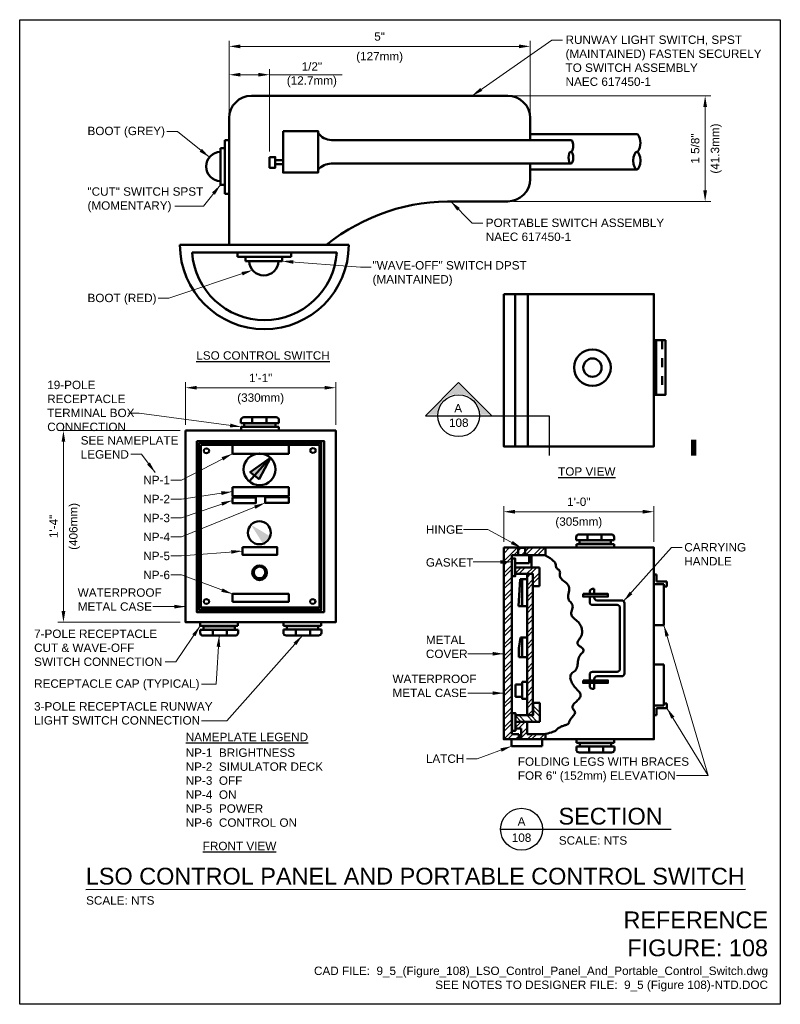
# Model space of a CAD drawing. Header units: inches. Extents: x 0 to 8.5, y 0 to 11.
import ezdxf
from ezdxf.enums import TextEntityAlignment as Align

# ---------------------------------------------------------------- set-up
doc = ezdxf.new("R2010")
doc.units = ezdxf.units.IN
doc.header["$LTSCALE"] = 0.5
doc.header["$MEASUREMENT"] = 0
doc.header["$PDSIZE"] = 2
doc.linetypes.add('HIDDEN2', pattern=[0.1875, 0.125, -0.0625])
doc.layers.get('0').update_dxf_attribs({"linetype": 'CONTINUOUS', "lineweight": 35})
doc.layers.get('DEFPOINTS').update_dxf_attribs({"linetype": 'CONTINUOUS', "lineweight": 35})
for name, color, linetype, lineweight in [('E-ANNO-PATT', 252, 'CONTINUOUS', 18), ('E-POWR-SWCH', 163, 'CONTINUOUS', 50), ('G-ANNO-PATT', 8, 'CONTINUOUS', 18), ('G-ANNO-RDME', 5, 'CONTINUOUS', 18), ('S-FSTN-MISC', 13, 'CONTINUOUS', 25)]:
    doc.layers.add(name, color=color, linetype=linetype, lineweight=lineweight)
for name, color, linetype in [('G-ANNO-DIMS', 7, 'CONTINUOUS'), ('G-ANNO-SYMB', 6, 'CONTINUOUS'), ('G-ANNO-SYMB @ 1', 6, 'CONTINUOUS'), ('G-ANNO-TEXT', 7, 'CONTINUOUS'), ('G-ANNO-TTLB', 7, 'CONTINUOUS')]:
    doc.layers.add(name, color=color, linetype=linetype)
doc.styles.add('00-E-TITLE-1_1', font='arial.ttf', dxfattribs={"height": 0.1875})
doc.styles.add('01-E-BLDG-1_1', font='arial.ttf', dxfattribs={"height": 0.09375})
doc.styles.add('ARIAL', font='arial.ttf')
doc.dimstyles.new('01-E-BLDG-1_1', dxfattribs={"dimtxt": 0.09375, "dimasz": 0.125, "dimexe": 0.0625, "dimexo": 0.0625, "dimgap": 0.0625, "dimtad": 1, "dimdec": 4, "dimzin": 3, "dimdsep": 46, "dimlunit": 4, "dimtxsty": '01-E-BLDG-1_1', "dimcen": 0.0625, "dimclrd": 1, "dimclre": 1, "dimclrt": 256, "dimazin": 0, "dimtfac": 1, "dimtdec": 4, "dimtmove": 1, "dimatfit": 3, "dimfxl": 1, "dimfrac": 2, "dimtolj": 1, "dimtzin": 3, "dimlwd": 0, "dimlwe": 0, "dimarcsym": 0})
pattern_1 = [(45, (-19.01198, -9.79294), (-0.06629126, 0.06629126), []), (45, (-18.96778, -9.79294), (-0.06629126, 0.06629126), [])]

# ---------------------------------------------------------------- blocks, each defined once
blk = doc.blocks.new('*D7')
at = {"layer": 'DEFPOINTS', "color": 0, "transparency": 16777216}
for p in [(5.705, 10.702), (2.34, 9.9), (5.705, 9.9)]:
    blk.add_point(p, dxfattribs=at)
at = {"layer": 'G-ANNO-DIMS', "color": 1, "lineweight": 0, "transparency": 16777216}
for p, q in [((2.34, 9.962), (2.34, 10.764)), ((2.465, 10.702), (5.58, 10.702)), ((5.705, 9.962), (5.705, 10.764))]:
    blk.add_line(p, q, dxfattribs=at)
at = {"layer": 'G-ANNO-DIMS', "color": 1, "transparency": 16777216}
for points in [[(2.465, 10.723), (2.465, 10.681), (2.34, 10.702)], [(5.58, 10.723), (5.58, 10.681), (5.705, 10.702)]]:
    blk.add_solid(points, dxfattribs=at)
at = {"layer": 'G-ANNO-DIMS', "transparency": 16777216, "attachment_point": 5, "style": '01-E-BLDG-1_1'}
for s, insert, char_height in [('\\A1;5"', (4.022, 10.812), 0.0938), ('\\A1;(127mm)', (4.022, 10.578), 0.09375)]:
    blk.add_mtext(s, dxfattribs=dict(at, insert=insert, char_height=char_height))
blk = doc.blocks.new('*D8')
at = {"layer": 'DEFPOINTS', "color": 0, "transparency": 16777216}
for p in [(5.455, 10.15), (5.455, 8.97), (7.66, 8.97)]:
    blk.add_point(p, dxfattribs=at)
at = {"layer": 'G-ANNO-DIMS', "color": 1, "lineweight": 0, "transparency": 16777216}
for p, q in [((5.517, 10.15), (7.722, 10.15)), ((7.66, 10.025), (7.66, 9.095)), ((5.517, 8.97), (7.722, 8.97))]:
    blk.add_line(p, q, dxfattribs=at)
at = {"layer": 'G-ANNO-DIMS', "color": 1, "transparency": 16777216}
for points in [[(7.639, 10.025), (7.681, 10.025), (7.66, 10.15)], [(7.639, 9.095), (7.681, 9.095), (7.66, 8.97)]]:
    blk.add_solid(points, dxfattribs=at)
at = {"layer": 'G-ANNO-DIMS', "transparency": 16777216, "attachment_point": 5, "rotation": 90, "style": '01-E-BLDG-1_1'}
for s, insert, char_height in [('\\A1;(41.3mm)', (7.784, 9.56), 0.09375), ('\\A1;1 5/8"', (7.549, 9.56), 0.0938)]:
    blk.add_mtext(s, dxfattribs=dict(at, insert=insert, char_height=char_height))
blk = doc.blocks.new('*D9')
at = {"layer": 'DEFPOINTS', "color": 0, "transparency": 16777216}
for p in [(2.34, 10.385), (2.34, 9.9), (2.793, 9.464)]:
    blk.add_point(p, dxfattribs=at)
at = {"layer": 'G-ANNO-DIMS', "color": 1, "lineweight": 0, "transparency": 16777216}
for p, q in [((2.34, 9.962), (2.34, 10.448)), ((2.668, 10.385), (2.465, 10.385)), ((2.793, 9.527), (2.793, 10.448)), ((3.602, 10.385), (2.793, 10.385))]:
    blk.add_line(p, q, dxfattribs=at)
at = {"layer": 'G-ANNO-DIMS', "color": 1, "transparency": 16777216}
for points in [[(2.465, 10.406), (2.465, 10.365), (2.34, 10.385)], [(2.668, 10.406), (2.668, 10.365), (2.793, 10.385)]]:
    blk.add_solid(points, dxfattribs=at)
at = {"layer": 'G-ANNO-DIMS', "transparency": 16777216, "insert": (3.265, 10.385), "char_height": 0.0938, "attachment_point": 5, "style": '01-E-BLDG-1_1'}
blk.add_mtext('\\A1;1/2"\\P(12.7mm)', dxfattribs=at)
blk = doc.blocks.new('G-DBRK')
at = {"color": 0, "linetype": 'ByBlock', "lineweight": -2}
blk.add_ellipse((0, -0.25), major_axis=(0, -0.25), ratio=0.4, dxfattribs=at)
blk.add_ellipse((0, -0.75), major_axis=(0, -0.25), ratio=0.4, start_param=0, end_param=3.141593, dxfattribs=at)
blk = doc.blocks.new('*U10')
blk.add_lwpolyline([(0, 4.5, 1.5, 1.5, 0), (0, 0, 0, 0, 0), (40.97, 0, 0, 0, 0)], format="xyseb")
blk = doc.blocks.new('*U5')
at = {"linetype": 'Continuous'}
blk.add_hatch(color=0, dxfattribs=at).paths.add_polyline_path([(0, 0.356), (-0.345, 0.011), (-0.245, 0.011, -0.956069), (0.245, 0.011), (0.345, 0.011)])
at = {"color": 0, "linetype": 'Continuous'}
for p, q in [((0, 0.371), (-0.371, 0)), ((0.371, 0), (0, 0.371)), ((0.234, 0), (0.371, 0)), ((-0.371, 0), (-0.234, 0))]:
    blk.add_line(p, q, dxfattribs=at)
blk.add_line((-0.234, 0), (0.234, 0))
blk.add_circle((0, 0), 0.234, dxfattribs=at)
at = {"color": 7, "linetype": 'Continuous', "lineweight": 0, "style": 'ARIAL'}
for tag, p in [('SEC_NUM', (-0.005, 0.084)), ('DWG_NUM', (0.001, -0.078))]:
    blk.add_attdef(tag, text='', height=0.0938, dxfattribs=at).set_placement(p, align=Align.MIDDLE_CENTER)
blk = doc.blocks.new('*D11')
at = {"layer": 'DEFPOINTS', "color": 0, "transparency": 16777216}
for p in [(3.532, 6.888), (1.854, 6.409), (3.532, 6.409)]:
    blk.add_point(p, dxfattribs=at)
at = {"layer": 'G-ANNO-DIMS', "color": 1, "lineweight": 0, "transparency": 16777216}
for p, q in [((1.854, 6.472), (1.854, 6.951)), ((3.532, 6.472), (3.532, 6.951)), ((1.979, 6.888), (3.407, 6.888))]:
    blk.add_line(p, q, dxfattribs=at)
at = {"layer": 'G-ANNO-DIMS', "color": 1, "transparency": 16777216}
for points in [[(1.979, 6.909), (1.979, 6.868), (1.854, 6.888)], [(3.407, 6.909), (3.407, 6.868), (3.532, 6.888)]]:
    blk.add_solid(points, dxfattribs=at)
at = {"layer": 'G-ANNO-DIMS', "transparency": 16777216, "attachment_point": 5, "style": '01-E-BLDG-1_1'}
for s, insert, char_height in [('\\A1;1\'-1"', (2.693, 6.998), 0.0938), ('\\A1;(330mm)', (2.693, 6.764), 0.09375)]:
    blk.add_mtext(s, dxfattribs=dict(at, insert=insert, char_height=char_height))
blk = doc.blocks.new('*D12')
at = {"layer": 'DEFPOINTS', "color": 0, "transparency": 16777216}
for p in [(1.854, 6.409), (0.489, 4.268), (1.854, 4.268)]:
    blk.add_point(p, dxfattribs=at)
at = {"layer": 'G-ANNO-DIMS', "color": 1, "lineweight": 0, "transparency": 16777216}
for p, q in [((1.792, 6.409), (0.426, 6.409)), ((0.489, 6.284), (0.489, 4.393)), ((1.792, 4.268), (0.426, 4.268))]:
    blk.add_line(p, q, dxfattribs=at)
at = {"layer": 'G-ANNO-DIMS', "color": 1, "transparency": 16777216}
for points in [[(0.468, 6.284), (0.51, 6.284), (0.489, 6.409)], [(0.468, 4.393), (0.51, 4.393), (0.489, 4.268)]]:
    blk.add_solid(points, dxfattribs=at)
at = {"layer": 'G-ANNO-DIMS', "transparency": 16777216, "attachment_point": 5, "rotation": 90, "style": '01-E-BLDG-1_1'}
for s, insert, char_height in [('\\A1;(406mm)', (0.613, 5.339), 0.09375), ('\\A1;1\'-4"', (0.379, 5.339), 0.0938)]:
    blk.add_mtext(s, dxfattribs=dict(at, insert=insert, char_height=char_height))
blk = doc.blocks.new('*D13')
at = {"layer": 'DEFPOINTS', "color": 0, "transparency": 16777216}
for p in [(7.087, 5.503), (5.409, 5.102), (7.087, 5.102)]:
    blk.add_point(p, dxfattribs=at)
at = {"layer": 'G-ANNO-DIMS', "color": 1, "lineweight": 0, "transparency": 16777216}
for p, q in [((5.409, 5.165), (5.409, 5.566)), ((5.534, 5.503), (6.962, 5.503)), ((7.087, 5.165), (7.087, 5.566))]:
    blk.add_line(p, q, dxfattribs=at)
at = {"layer": 'G-ANNO-DIMS', "color": 1, "transparency": 16777216}
for points in [[(5.534, 5.524), (5.534, 5.482), (5.409, 5.503)], [(6.962, 5.524), (6.962, 5.482), (7.087, 5.503)]]:
    blk.add_solid(points, dxfattribs=at)
at = {"layer": 'G-ANNO-DIMS', "transparency": 16777216, "attachment_point": 5, "style": '01-E-BLDG-1_1'}
for s, insert, char_height in [('\\A1;1\'-0"', (6.248, 5.614), 0.0938), ('\\A1;(305mm)', (6.248, 5.379), 0.09375)]:
    blk.add_mtext(s, dxfattribs=dict(at, insert=insert, char_height=char_height))
blk = doc.blocks.new('DTLIND-flat-1')
at = {"color": 6, "linetype": 'Continuous'}
blk.add_line((-0.234, 0), (0.234, 0), dxfattribs=at)
blk.add_circle((0, 0), 0.234, dxfattribs=at)
at = {"layer": 'G-ANNO-SYMB', "style": 'ARIAL'}
for tag, p in [('DET_NUM', (0, 0.086)), ('DWG_NUM', (0, -0.094))]:
    blk.add_attdef(tag, text='', height=0.0938, dxfattribs=at).set_placement(p, align=Align.MIDDLE_CENTER)

msp = doc.modelspace()

# ---------------------------------------------------------------- hatches: boundary and pattern name
at = {"layer": 'E-ANNO-PATT'}
for points in [[(2.50992, 6.4925), (2.85971, 6.4925), (2.85971, 6.451), (2.50992, 6.451)], [(6.25576, 5.18415), (6.60555, 5.18415), (6.60555, 5.14265), (6.25576, 5.14265)], [(5.49795, 4.97954), (5.53861, 4.97954), (5.53861, 4.78259), (5.49795, 4.78259)], [(2.40392, 4.18464), (2.05413, 4.18464), (2.05413, 4.22614), (2.40392, 4.22614)], [(3.33389, 4.18605), (2.98409, 4.18605), (2.98409, 4.22755), (3.33389, 4.22755)], [(5.49951, 3.05691), (5.54017, 3.05691), (5.54017, 3.25386), (5.49951, 3.25386)], [(6.60909, 2.87907), (6.25929, 2.87907), (6.25929, 2.92057), (6.60909, 2.92057)]]:
    msp.add_hatch(color=256, dxfattribs=at).paths.add_polyline_path(points)
h = msp.add_hatch(color=256, dxfattribs=at)
h.paths.add_polyline_path([(5.61679, 4.09966), (5.59803, 4.09966), (5.57613, 3.97774), (5.57613, 3.8777), (5.61679, 3.8777)])
h.paths.add_polyline_path([(5.61679, 4.74992), (5.59177, 4.74992), (5.57301, 4.4498), (5.61679, 4.4498)])
at = {"layer": 'E-POWR-SWCH'}
for points in [[(2.80113, 6.1049), (2.57674, 5.94624), (2.67526, 5.86691)], [(2.5857, 5.35623), (2.73285, 5.12413), (2.81704, 5.21852)]]:
    msp.add_hatch(color=256, dxfattribs=at).paths.add_polyline_path(points)
at = {"layer": 'G-ANNO-PATT'}
h = msp.add_hatch(dxfattribs=at)
h.set_pattern_fill('ANSI32', color=256, scale=0.25, style=0)
h.set_pattern_definition(pattern_1)
h.paths.add_polyline_path([(5.49795, 5.01706), (5.87636, 5.01706), (5.87636, 5.10228), (5.40873, 5.10228), (5.40873, 2.96159), (5.57613, 2.96159), (5.57613, 3.01939), (5.49795, 3.01939)])
h = msp.add_hatch(dxfattribs=at)
h.set_pattern_fill('ANSI32', color=256, scale=0.25, style=0)
h.set_pattern_definition(pattern_1)
h.paths.add_polyline_path([(5.73563, 4.8076), (5.73563, 4.67005), (5.81069, 4.67005), (5.81069, 4.8795), (5.53861, 4.8795), (5.53861, 4.8076)])
h = msp.add_hatch(dxfattribs=at)
h.set_pattern_fill('ANSI32', color=256, scale=0.25, style=0)
h.set_pattern_definition(pattern_1)
h.paths.add_polyline_path([(5.66996, 4.8076), (5.73563, 4.8076), (5.73563, 3.22901), (5.66996, 3.22901)])
h = msp.add_hatch(dxfattribs=at)
h.set_pattern_fill('ANSI32', color=256, scale=0.25, style=0)
h.set_pattern_definition([(315, (-19.01041, 17.82939), (-0.06629126, -0.06629126), []), (315, (-18.96622, 17.82939), (-0.06629126, -0.06629126), [])])
h.paths.add_polyline_path([(5.81225, 3.15694), (5.54017, 3.15694), (5.54017, 3.22885), (5.7372, 3.22885), (5.7372, 3.3664), (5.81225, 3.3664)])
h = msp.add_hatch(dxfattribs=at)
h.set_pattern_fill('ANSI32', color=256, scale=0.25, style=0)
h.set_pattern_definition(pattern_1)
h.paths.add_polyline_path([(5.66996, 3.15694), (5.54017, 3.15694), (5.54017, 3.08223), (5.60272, 3.08223), (5.60272, 2.96187), (5.8748, 2.96187), (5.8748, 3.01971), (5.66996, 3.01971)])

# ---------------------------------------------------------------- linework, layer by layer
at = {"layer": 'E-POWR-SWCH'}
for p, q in [((2.59041, 10.1498), (5.45454, 10.1498)), ((2.34041, 8.48489), (2.34041, 9.8998)), ((5.70454, 9.8998), (5.70454, 9.65363)), ((5.70454, 9.72115), (6.89661, 9.72115)), ((2.33724, 9.6555), (2.29395, 9.6555)), ((2.29395, 9.6555), (2.29395, 9.05421)), ((3.48483, 9.65563), (6.15965, 9.65563)), ((2.29395, 9.5644), (2.24383, 9.5644)), ((2.24383, 9.5644), (2.24383, 9.15443)), ((2.85673, 9.4323), (2.94332, 9.4323)), ((2.85673, 9.38674), (2.94332, 9.38674)), ((6.15965, 9.39313), (3.48058, 9.39313)), ((5.70454, 9.39453), (5.70454, 9.22003)), ((6.89661, 9.3274), (5.70454, 9.3274)), ((2.24383, 9.15443), (2.29395, 9.15443)), ((2.29395, 9.05421), (2.33724, 9.05421)), ((5.45454, 8.97003), (4.8773, 8.97003)), ((1.79087, 8.48588), (3.67742, 8.48588)), ((1.92761, 8.39878), (3.543, 8.39878)), ((2.43271, 8.39584), (2.43271, 8.35255)), ((3.034, 8.35255), (3.034, 8.39584)), ((2.43271, 8.35255), (3.034, 8.35255)), ((2.52381, 8.35255), (2.52381, 8.30242)), ((2.52381, 8.30242), (2.93379, 8.30242)), ((2.93379, 8.30242), (2.93379, 8.35255)), ((5.53852, 7.93525), (5.53852, 6.23287)), ((5.67758, 7.93525), (5.67758, 6.23287)), ((7.1145, 7.41905), (7.1145, 6.80743)), ((2.47282, 6.49227), (2.89753, 6.49227)), ((2.47283, 6.52714), (2.47283, 6.49227)), ((2.86628, 6.55839), (2.50408, 6.55839)), ((2.50992, 6.4925), (2.50992, 6.451)), ((2.59913, 6.55851), (2.59913, 6.49228)), ((2.7568, 6.55851), (2.7568, 6.49228)), ((2.86015, 6.4925), (2.86015, 6.451)), ((2.89753, 6.49227), (2.89753, 6.52714)), ((2.47631, 6.45051), (2.89753, 6.45051)), ((2.47631, 6.40875), (2.47631, 6.45051)), ((2.89753, 6.45051), (2.89753, 6.40875)), ((2.37698, 6.24988), (2.37698, 6.1514)), ((3.00637, 6.1514), (3.00637, 6.24988)), ((2.37698, 6.1514), (3.00637, 6.1514)), ((2.5658, 5.83956), (2.80113, 6.10763)), ((6.21866, 5.18391), (6.64337, 5.18391)), ((6.21867, 5.21878), (6.21867, 5.18391)), ((6.61212, 5.25003), (6.24992, 5.25003)), ((6.25576, 5.18415), (6.25576, 5.14265)), ((6.34498, 5.25015), (6.34498, 5.18393)), ((6.50265, 5.25015), (6.50265, 5.18393)), ((6.606, 5.18415), (6.606, 5.14265)), ((6.64337, 5.18391), (6.64337, 5.21878)), ((5.87636, 5.10147), (5.87636, 5.01706)), ((6.22215, 5.1004), (6.22215, 5.14215)), ((6.22215, 5.14215), (6.64337, 5.14215)), ((6.64337, 5.14215), (6.64337, 5.1004)), ((5.87636, 5.01706), (5.49795, 5.01706)), ((5.49795, 5.01706), (5.49795, 3.01939)), ((5.69185, 4.92952), (5.69185, 5.01706)), ((5.71999, 5.01706), (5.71999, 4.8795)), ((5.53861, 4.92952), (5.69185, 4.92952)), ((5.53861, 4.8795), (5.81069, 4.8795)), ((5.81069, 4.8795), (5.81069, 4.67005)), ((5.73563, 4.8076), (5.53861, 4.8076)), ((5.59177, 4.74992), (5.57301, 4.4498)), ((5.61679, 4.74992), (5.59177, 4.74992)), ((5.73563, 4.67005), (5.73563, 4.8076)), ((7.08667, 4.79994), (7.11794, 4.79994)), ((7.11794, 4.79994), (7.11794, 4.72178)), ((5.81069, 4.67005), (5.73563, 4.67005)), ((6.40174, 4.64019), (6.42053, 4.64019)), ((6.42053, 4.64019), (6.42053, 4.58392)), ((7.08667, 4.69365), (7.19925, 4.69365)), ((7.11794, 4.72178), (7.23366, 4.72178)), ((7.19925, 4.69365), (7.19925, 4.23409)), ((7.23366, 4.66864), (7.19925, 4.66864)), ((7.23366, 4.72178), (7.23366, 4.66864)), ((6.37049, 4.58392), (6.37049, 4.60894)), ((6.37051, 4.55579), (6.37051, 4.49326)), ((6.42051, 4.55891), (6.42051, 4.54326)), ((6.45176, 4.51201), (6.72702, 4.51201)), ((5.57301, 4.4498), (5.61679, 4.4498)), ((6.40176, 4.46201), (6.67702, 4.46201)), ((6.70827, 4.43076), (6.70827, 3.74606)), ((6.75827, 4.48076), (6.75827, 3.69606)), ((2.01631, 4.22663), (2.01631, 4.26839)), ((2.43753, 4.22663), (2.01631, 4.22663)), ((2.44102, 4.18487), (2.01631, 4.18487)), ((2.01631, 4.18487), (2.01631, 4.15)), ((2.05368, 4.18464), (2.05368, 4.22614)), ((2.15703, 4.11863), (2.15703, 4.18486)), ((2.3147, 4.11863), (2.3147, 4.18486)), ((2.40392, 4.18464), (2.40392, 4.22614)), ((2.43753, 4.26839), (2.43753, 4.22663)), ((2.44101, 4.15), (2.44101, 4.18487)), ((2.94627, 4.22804), (2.94627, 4.2698)), ((3.3675, 4.22804), (2.94627, 4.22804)), ((3.37099, 4.18628), (2.94627, 4.18628)), ((2.94627, 4.18628), (2.94627, 4.15142)), ((2.98365, 4.18605), (2.98365, 4.22755)), ((3.087, 4.12005), (3.087, 4.18627)), ((3.24467, 4.12005), (3.24467, 4.18627)), ((3.33389, 4.18605), (3.33389, 4.22755)), ((3.3675, 4.2698), (3.3675, 4.22804)), ((3.37098, 4.15142), (3.37098, 4.18628)), ((7.19925, 4.23409), (7.08667, 4.23409)), ((2.04756, 4.11875), (2.40976, 4.11875)), ((2.97752, 4.12017), (3.33973, 4.12017)), ((5.59803, 4.09966), (5.57613, 3.97774)), ((5.61679, 4.09966), (5.59803, 4.09966)), ((5.57613, 3.97774), (5.57613, 3.8777)), ((5.57613, 3.8777), (5.61679, 3.8777)), ((7.19925, 3.79642), (7.08667, 3.79642)), ((7.19925, 3.33686), (7.19925, 3.79642)), ((6.37051, 3.68356), (6.37051, 3.61791)), ((6.67702, 3.71481), (6.40176, 3.71481)), ((6.42051, 3.63356), (6.42051, 3.61791)), ((6.72702, 3.66481), (6.45176, 3.66481)), ((6.37049, 3.58977), (6.37049, 3.55537)), ((6.40174, 3.52412), (6.42053, 3.52412)), ((6.42053, 3.52412), (6.42053, 3.58977)), ((5.7372, 3.3664), (5.7372, 3.22885)), ((5.81225, 3.3664), (5.7372, 3.3664)), ((5.81225, 3.15694), (5.81225, 3.3664)), ((7.08667, 3.33686), (7.19925, 3.33686)), ((7.11794, 3.30872), (7.23366, 3.30872)), ((7.11794, 3.23057), (7.11794, 3.30872)), ((7.23366, 3.36187), (7.19925, 3.36187)), ((7.23366, 3.30872), (7.23366, 3.36187)), ((5.7372, 3.22885), (5.54017, 3.22885)), ((7.08667, 3.23057), (7.11794, 3.23057)), ((5.54017, 3.15726), (5.66996, 3.15726)), ((5.54017, 3.08223), (5.54017, 3.15726)), ((5.54017, 3.15694), (5.81225, 3.15694)), ((5.60272, 3.08223), (5.54017, 3.08223)), ((5.5433, 3.15726), (5.67152, 3.15726)), ((5.60272, 2.96187), (5.60272, 3.08223)), ((5.66996, 3.15726), (5.66996, 3.01971)), ((5.49795, 3.01939), (5.57613, 3.01939)), ((5.57613, 3.01939), (5.57613, 2.96312)), ((5.66996, 3.01971), (5.8748, 3.01971)), ((5.8748, 3.01971), (5.8748, 2.96187)), ((5.49654, 2.96332), (5.49654, 2.88342)), ((5.49654, 2.88342), (5.83805, 2.88342)), ((5.8748, 2.96187), (5.60272, 2.96187)), ((5.88731, 2.96187), (5.60741, 2.96187)), ((5.83805, 2.88342), (5.83805, 2.96332)), ((6.22148, 2.92106), (6.22148, 2.96282)), ((6.6427, 2.92106), (6.22148, 2.92106)), ((6.64619, 2.87931), (6.22148, 2.87931)), ((6.22148, 2.87931), (6.22148, 2.84444)), ((6.25885, 2.87907), (6.25885, 2.92057)), ((6.3622, 2.81307), (6.3622, 2.87929)), ((6.51987, 2.81307), (6.51987, 2.87929)), ((6.60909, 2.87907), (6.60909, 2.92057)), ((6.6427, 2.96282), (6.6427, 2.92106)), ((6.64618, 2.84444), (6.64618, 2.87931)), ((6.25273, 2.81319), (6.61493, 2.81319))]:
    msp.add_line(p, q, dxfattribs=at)
at = {"layer": 'E-POWR-SWCH', "linetype": 'HIDDEN2'}
msp.add_line((7.1794, 7.41905), (7.1794, 6.80743), dxfattribs=at)
at = {"layer": 'E-POWR-SWCH'}
for points in [[(2.94332, 9.75572), (3.33521, 9.75572), (3.33521, 9.29108), (2.94332, 9.29108)], [(2.79294, 9.46418), (2.85673, 9.46418), (2.85673, 9.34575), (2.79294, 9.34575)], [(5.40873, 7.93525), (7.08669, 7.93525), (7.08669, 6.23287), (5.40873, 6.23287)], [(7.08669, 7.41905), (7.21648, 7.41905), (7.21648, 6.80743), (7.08669, 6.80743)], [(2.50992, 6.4925), (2.85971, 6.4925), (2.85971, 6.451), (2.50992, 6.451)], [(1.85437, 6.40918), (3.53233, 6.40918), (3.53233, 4.26848), (1.85437, 4.26848)], [(1.97816, 6.2922), (3.40207, 6.2922), (3.40207, 4.38141), (1.97816, 4.38141)], [(2.00289, 6.27101), (3.37032, 6.27101), (3.37032, 4.40613), (2.00289, 4.40613)], [(2.02409, 6.24981), (3.34907, 6.24981), (3.34907, 4.43439), (2.02409, 4.43439)], [(2.37698, 5.77664), (3.00637, 5.77664), (3.00637, 5.67817), (2.37698, 5.67817)], [(2.37698, 5.66175), (2.63968, 5.66175), (2.63968, 5.59884), (2.37698, 5.59884)], [(2.74367, 5.66449), (3.00637, 5.66449), (3.00637, 5.60157), (2.74367, 5.60157)], [(6.25576, 5.18415), (6.60555, 5.18415), (6.60555, 5.14265), (6.25576, 5.14265)], [(2.48918, 5.10645), (2.87775, 5.10645), (2.87775, 5.02166), (2.48918, 5.02166)], [(5.40873, 5.10228), (7.08669, 5.10228), (7.08669, 2.96159), (5.40873, 2.96159)], [(5.5692, 5.09876), (5.64913, 5.09876), (5.64913, 5.01886), (5.5692, 5.01886)], [(5.49795, 4.97954), (5.53861, 4.97954), (5.53861, 4.78259), (5.49795, 4.78259)], [(5.61679, 4.74992), (5.66996, 4.74992), (5.66996, 4.4498), (5.61679, 4.4498)], [(5.66996, 4.8076), (5.73563, 4.8076), (5.73563, 3.22901), (5.66996, 3.22901)], [(2.37698, 4.49645), (3.00637, 4.49645), (3.00637, 4.58398), (2.37698, 4.58398)], [(6.29544, 4.58392), (6.57377, 4.58392), (6.57377, 4.55578), (6.29544, 4.55578)], [(2.40392, 4.18464), (2.05413, 4.18464), (2.05413, 4.22614), (2.40392, 4.22614)], [(3.33389, 4.18605), (2.98409, 4.18605), (2.98409, 4.22755), (3.33389, 4.22755)], [(5.61679, 4.09966), (5.66996, 4.09966), (5.66996, 3.8777), (5.61679, 3.8777)], [(5.54173, 3.57445), (5.61679, 3.57445), (5.61679, 3.4369), (5.54173, 3.4369)], [(5.61679, 3.60259), (5.66996, 3.60259), (5.66996, 3.41189), (5.61679, 3.41189)], [(6.29544, 3.61791), (6.57377, 3.61791), (6.57377, 3.58977), (6.29544, 3.58977)], [(5.49951, 3.05691), (5.54017, 3.05691), (5.54017, 3.25386), (5.49951, 3.25386)], [(6.60909, 2.87907), (6.25929, 2.87907), (6.25929, 2.92057), (6.60909, 2.92057)]]:
    msp.add_lwpolyline(points, close=True, dxfattribs=at)
at = {"layer": 'E-POWR-SWCH', "flags": 128}
msp.add_lwpolyline([(2.80113, 6.1049), (2.57674, 5.94624), (2.67526, 5.86691)], close=True, dxfattribs=at)
msp.add_lwpolyline([(5.87636, 5.01565), (5.90346, 4.99897), (5.92689, 4.98331), (5.94666, 4.96868), (5.96276, 4.95508), (5.9752, 4.9425), (5.98397, 4.93095), (5.98907, 4.92042), (5.99051, 4.91092), (5.99059, 4.90225), (5.99159, 4.89422), (5.99352, 4.88682), (5.99638, 4.88005), (6.00017, 4.87392), (6.00488, 4.86842), (6.01052, 4.86356), (6.0171, 4.85934), (6.02355, 4.85506), (6.02883, 4.85006), (6.03293, 4.84432), (6.03586, 4.83785), (6.03762, 4.83064), (6.03821, 4.8227), (6.03762, 4.81403), (6.03586, 4.80463), (6.03469, 4.79476), (6.03586, 4.7847), (6.03938, 4.77444), (6.04524, 4.76399), (6.05345, 4.75334), (6.06401, 4.7425), (6.07691, 4.73146), (6.09215, 4.72022), (6.10721, 4.7085), (6.11952, 4.69599), (6.1291, 4.68271), (6.13594, 4.66864), (6.14004, 4.65379), (6.14141, 4.63816), (6.14004, 4.62174), (6.13594, 4.60455), (6.13144, 4.58745), (6.1289, 4.57133), (6.12832, 4.55619), (6.12968, 4.54203), (6.13301, 4.52884), (6.13828, 4.51662), (6.14552, 4.50539), (6.1547, 4.49513), (6.16384, 4.48512), (6.17093, 4.47462), (6.17596, 4.46362), (6.17894, 4.45215), (6.17987, 4.44018), (6.17874, 4.42772), (6.17557, 4.41478), (6.17034, 4.40134), (6.1654, 4.38784), (6.16311, 4.37467), (6.16345, 4.36185), (6.16643, 4.34937), (6.17205, 4.33723), (6.18031, 4.32544), (6.19121, 4.31398), (6.20474, 4.30287), (6.21889, 4.29183), (6.23162, 4.28059), (6.24293, 4.26916), (6.25283, 4.25754), (6.2613, 4.24572), (6.26836, 4.2337), (6.27401, 4.22149), (6.27824, 4.20908), (6.28136, 4.19689), (6.28371, 4.18534), (6.28527, 4.17442), (6.28605, 4.16414), (6.28605, 4.15449), (6.28527, 4.14548), (6.28371, 4.1371), (6.28136, 4.12936), (6.27836, 4.12181), (6.27481, 4.11402), (6.27073, 4.10599), (6.26612, 4.09771), (6.26096, 4.08918), (6.25527, 4.08042), (6.24904, 4.0714), (6.24227, 4.06215), (6.23655, 4.05284), (6.23347, 4.04368), (6.23303, 4.03467), (6.23523, 4.0258), (6.24007, 4.01709), (6.24755, 4.00851), (6.25766, 4.00009), (6.27042, 3.99181), (6.28293, 3.98353), (6.29231, 3.9751), (6.29856, 3.96653), (6.30169, 3.95781), (6.30169, 3.94894), (6.29856, 3.93993), (6.29231, 3.93077), (6.28293, 3.92147), (6.27262, 3.91153), (6.26358, 3.90046), (6.25581, 3.88827), (6.24931, 3.87496), (6.24408, 3.86053), (6.24012, 3.84497), (6.23743, 3.82829), (6.23602, 3.81048), (6.23455, 3.79283), (6.23172, 3.77658), (6.22751, 3.76176), (6.22194, 3.74835), (6.215, 3.73636), (6.2067, 3.72578), (6.19702, 3.71662), (6.18598, 3.70888), (6.1753, 3.70136), (6.16672, 3.69286), (6.16025, 3.68338), (6.15588, 3.67293), (6.1536, 3.6615), (6.15343, 3.64909), (6.15536, 3.63571), (6.15939, 3.62135), (6.16494, 3.60669), (6.17141, 3.59243), (6.17882, 3.57856), (6.18715, 3.56507), (6.19641, 3.55198), (6.2066, 3.53928), (6.21772, 3.52697), (6.22976, 3.51505), (6.24127, 3.5036), (6.25077, 3.49268), (6.25827, 3.4823), (6.26377, 3.47246), (6.26726, 3.46315), (6.26876, 3.45439), (6.26824, 3.44616), (6.26573, 3.43846), (6.26169, 3.43084), (6.25664, 3.42283), (6.25055, 3.41443), (6.24344, 3.40564), (6.23531, 3.39645), (6.22614, 3.38688), (6.21596, 3.37691), (6.20474, 3.36656), (6.19426, 3.35615), (6.18627, 3.34604), (6.18077, 3.33622), (6.17777, 3.3267), (6.17725, 3.31747), (6.17923, 3.30853), (6.1837, 3.29988), (6.19067, 3.29153), (6.19778, 3.28325), (6.20269, 3.27482), (6.2054, 3.26625), (6.20591, 3.25753), (6.20423, 3.24866), (6.20034, 3.23965), (6.19426, 3.23049), (6.18598, 3.22119), (6.17708, 3.21196), (6.16917, 3.20302), (6.16223, 3.19437), (6.15627, 3.18602), (6.15128, 3.17796), (6.14728, 3.17019), (6.14425, 3.16272), (6.14219, 3.15554), (6.14026, 3.14884), (6.1376, 3.14284), (6.1342, 3.13751), (6.13007, 3.13287), (6.12521, 3.12891), (6.11962, 3.12564), (6.11329, 3.12305), (6.10623, 3.12115), (6.09873, 3.11941), (6.09108, 3.11734), (6.08329, 3.11492), (6.07535, 3.11216), (6.06726, 3.10906), (6.05902, 3.10561), (6.05064, 3.10183), (6.04212, 3.0977), (6.03383, 3.09338), (6.02619, 3.08901), (6.01917, 3.08459), (6.0128, 3.08012), (6.00706, 3.0756), (6.00195, 3.07103), (5.99748, 3.06641), (5.99364, 3.06175), (5.98873, 3.05701), (5.98103, 3.05218), (5.97055, 3.04724), (5.95729, 3.04221), (5.94123, 3.03708), (5.9224, 3.03185), (5.90077, 3.02653), (5.87636, 3.02111)], dxfattribs=at)
at = {"layer": 'E-POWR-SWCH'}
for centre, radius in [((6.40068, 7.11324), 0.20395), ((6.40068, 7.11324), 0.10198), ((2.68073, 5.97633), 0.17781), ((2.67799, 5.26785), 0.12861), ((2.68073, 4.82197), 0.08209), ((2.68073, 4.8247), 0.06565)]:
    msp.add_circle(centre, radius, dxfattribs=at)
for centre, radius, start, end in [((2.59041, 9.8998), 0.25, 90, 180), ((5.45454, 9.8998), 0.25, 0, 90), ((3.48993, 9.84485), 0.18929, 215.180322, 268.458649), ((2.24839, 9.35941), 0.16405, 91.592656, 268.407344), ((3.48753, 9.18989), 0.20336, 91.959549, 138.505559), ((5.45454, 9.22003), 0.25, 270, 0), ((4.81608, 6.74816), 2.22272, 88.421766, 128.500985), ((2.73414, 8.48622), 0.94327, 180.020512, 359.979488), ((2.7353, 8.45304), 0.80951, 183.843365, 356.156635), ((2.7288, 8.30698), 0.16405, 181.592656, 358.407344), ((2.50408, 6.52714), 0.03125, 90, 180), ((2.86628, 6.52714), 0.03125, 0, 90), ((6.24992, 5.21878), 0.03125, 90, 180), ((6.61212, 5.21878), 0.03125, 0, 90), ((6.40174, 4.60894), 0.03125, 90, 180), ((6.45176, 4.54326), 0.03125, 180, 270), ((6.72702, 4.48076), 0.03125, 0, 90), ((6.40176, 4.49326), 0.03125, 180, 270), ((6.67702, 4.43076), 0.03125, 0, 90), ((2.04756, 4.15), 0.03125, 180, 270), ((2.40976, 4.15), 0.03125, 270, 0), ((2.97752, 4.15142), 0.03125, 180, 270), ((3.33973, 4.15142), 0.03125, 270, 0), ((6.67702, 3.74606), 0.03125, 270, 0), ((6.40176, 3.68356), 0.03125, 90, 180), ((6.45176, 3.63356), 0.03125, 90, 180), ((6.72702, 3.69606), 0.03125, 270, 360), ((6.40174, 3.55537), 0.03125, 180, 270), ((6.25273, 2.84444), 0.03125, 180, 270), ((6.61493, 2.84444), 0.03125, 270, 0)]:
    msp.add_arc(centre, radius, start, end, dxfattribs=at)
at = {"layer": 'G-ANNO-SYMB'}
for p, q in [((5.27631, 6.57575), (5.91861, 6.57575)), ((5.91861, 6.57575), (5.91861, 6.13093))]:
    msp.add_line(p, q, dxfattribs=at)
at = {"layer": 'G-ANNO-TEXT', "linetype": 'Continuous', "lineweight": 30}
for p, q in [((5.84251, 1.95612), (7.28165, 1.95612)), ((0.73877, 1.28172), (8.11074, 1.28605))]:
    msp.add_line(p, q, dxfattribs=at)
at = {"layer": 'G-ANNO-TTLB'}
msp.add_lwpolyline([(0, 11), (8.5, 11), (8.5, 0), (0, 0)], close=True, dxfattribs=at)
at = {"layer": 'S-FSTN-MISC'}
for centre, radius in [((2.08691, 6.18423), 0.03295), ((2.08691, 6.18423), 0.02322), ((3.27739, 6.18708), 0.03295), ((3.27739, 6.18708), 0.02322), ((2.08702, 4.4993), 0.03295), ((2.08702, 4.4993), 0.02322), ((3.27476, 4.49942), 0.03295), ((3.27476, 4.49942), 0.02322)]:
    msp.add_circle(centre, radius, dxfattribs=at)

# ---------------------------------------------------------------- block references
at = {"layer": 'E-POWR-SWCH', "linetype": 'Continuous', "rotation": 180}
for p, xscale, yscale, zscale in [((6.89661, 9.3274), -0.3937499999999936, 0.3937499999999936, 0.3937499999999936), ((6.15965, 9.39313), -0.2624999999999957, 0.2624999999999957, 0.2624999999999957)]:
    msp.add_blockref('G-DBRK', p, dxfattribs=dict(at, xscale=xscale, yscale=yscale, zscale=zscale))
at = {"layer": 'G-ANNO-SYMB', "xscale": -0.03937007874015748, "yscale": 0.03937007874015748, "zscale": 0.03937007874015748}
msp.add_blockref('*U10', (7.53168, 6.13093), dxfattribs=at)
at = {"layer": 'G-ANNO-SYMB'}
ref = msp.add_blockref('DTLIND-flat-1', (5.6081, 1.95612), dxfattribs=at)
ref.add_attrib('DET_NUM', 'A', dxfattribs={"height": 0.09375, "style": '01-E-BLDG-1_1'}).set_placement((5.6081, 2.0419), align=Align.MIDDLE_CENTER)
ref.add_attrib('DWG_NUM', '108', dxfattribs={"height": 0.09375, "style": '01-E-BLDG-1_1'}).set_placement((5.6081, 1.86171), align=Align.MIDDLE_CENTER)
at = {"layer": 'G-ANNO-SYMB @ 1'}
ref = msp.add_blockref('*U5', (4.90525, 6.57575), dxfattribs=at)
ref.add_attrib('SEC_NUM', 'A', dxfattribs={"layer": '0', "color": 7, "linetype": 'Continuous', "lineweight": 0, "height": 0.09375, "style": '01-E-BLDG-1_1'}).set_placement((4.90009, 6.65947), align=Align.MIDDLE_CENTER)
ref.add_attrib('DWG_NUM', '108', dxfattribs={"layer": '0', "color": 7, "linetype": 'Continuous', "lineweight": 0, "height": 0.09375, "style": '01-E-BLDG-1_1'}).set_placement((4.90647, 6.49756), align=Align.MIDDLE_CENTER)

# ---------------------------------------------------------------- texts
at = {"layer": 'G-ANNO-RDME', "attachment_point": 9, "rotation": 0}
for s, insert, char_height, width, style in [('REFERENCE FIGURE: 108', (8.36242, 0.5342), 0.1875, 1.660137, '00-E-TITLE-1_1'), ('CAD FILE:  9_5_(Figure_108)_LSO_Control_Panel_And_Portable_Control_Switch.dwg\\PSEE NOTES TO DESIGNER FILE:  9_5 (Figure 108)-NTD.DOC', (8.36242, 0.14287), 0.09375, 5.1650369, '01-E-BLDG-1_1')]:
    msp.add_mtext(s, dxfattribs=dict(at, insert=insert, char_height=char_height, width=width, style=style))
at = {"layer": 'G-ANNO-TEXT', "style": '01-E-BLDG-1_1'}
for s, p in [('BOOT (GREY)', (0.75779, 9.75735)), ('BOOT (RED)', (0.75779, 7.89145)), ('NP-1', (1.3812, 5.85738)), ('NP-2', (1.3812, 5.64527)), ('NP-3', (1.3812, 5.43316)), ('HINGE', (4.53937, 5.30387)), ('NP-4', (1.3812, 5.22105)), ('NP-5', (1.3812, 5.00894)), ('GASKET', (4.53937, 4.93654)), ('NP-6', (1.3812, 4.79682)), ('LATCH', (4.53937, 2.74439))]:
    msp.add_text(s, height=0.09375, rotation=0, dxfattribs=at).set_placement(p, align=Align.MIDDLE_LEFT)
for s, p in [('%%ULSO CONTROL SWITCH', (2.71936, 7.2017)), ('%%UTOP VIEW', (6.33718, 5.90566)), ('%%UNAMEPLATE LEGEND', (2.53924, 2.93962)), ('%%UFRONT VIEW', (2.4568, 1.72171))]:
    msp.add_text(s, height=0.09375, rotation=0, dxfattribs=at).set_placement(p, align=Align.CENTER)
at = {"layer": 'G-ANNO-TEXT', "style": '00-E-TITLE-1_1'}
for s, p in [('SECTION', (6.02152, 1.95179)), ('LSO CONTROL PANEL AND PORTABLE CONTROL SWITCH', (0.73877, 1.28172))]:
    msp.add_text(s, height=0.1875, dxfattribs=at).set_placement(p, align=Align.BOTTOM_LEFT)
at = {"layer": 'G-ANNO-TEXT', "style": '01-E-BLDG-1_1'}
for p in [(6.0248, 1.87714), (0.74205, 1.20707)]:
    msp.add_text('SCALE: NTS', height=0.09375, dxfattribs=at).set_placement(p, align=Align.TOP_LEFT)
at = {"layer": 'G-ANNO-TEXT', "char_height": 0.09375, "attachment_point": 1, "rotation": 0, "style": '01-E-BLDG-1_1'}
for s, insert, width in [('RUNWAY LIGHT SWITCH, SPST (MAINTAINED) FASTEN SECURELY TO SWITCH ASSEMBLY \\PNAEC 617450-1', (6.10017, 10.82317), 2.1854457), ('"CUT" SWITCH SPST\\P(MOMENTARY)', (0.75779, 9.12706), 1.9160846), ('PORTABLE SWITCH ASSEMBLY\\PNAEC 617450-1', (5.20821, 8.77795), 2.0156196), ('"WAVE-OFF" SWITCH DPST (MAINTAINED)', (3.9432, 8.30266), 1.7260415), ('19-POLE RECEPTACLE TERMINAL BOX CONNECTION', (0.30772, 6.96667), 1.4411795), ('SEE NAMEPLATE LEGEND', (0.68186, 6.34701), 1.1162035), ('CARRYING HANDLE', (7.4267, 5.15252), 0.711833), ('WATERPROOF METAL CASE', (0.64853, 4.64683), 0.8937321), ('7-POLE RECEPTACLE CUT & WAVE-OFF SWITCH CONNECTION', (0.16105, 4.18641), 1.4473343), ('METAL COVER', (4.53937, 4.11851), 0.4940958), ('RECEPTACLE CAP (TYPICAL)', (0.16105, 3.62991), 1.851637), ('WATERPROOF METAL CASE', (4.16604, 3.68258), 0.8937321), ('3-POLE RECEPTACLE RUNWAY LIGHT SWITCH CONNECTION', (0.16105, 3.37549), 2.006636), ('NP-1  BRIGHTNESS\\PNP-2  SIMULATOR DECK\\PNP-3  OFF\\PNP-4  ON\\PNP-5  POWER\\PNP-6  CONTROL ON', (1.85511, 2.85856), 1.8276176), ('FOLDING LEGS WITH BRACES FOR 6" (152mm) ELEVATION', (5.56688, 2.7586), 1.9142115)]:
    msp.add_mtext(s, dxfattribs=dict(at, insert=insert, width=width))

# ---------------------------------------------------------------- dimensions: what is measured, and where the dimension line sits
at = {"layer": 'G-ANNO-DIMS'}
for base, p1, p2, text, picture, middle in [((5.70454, 10.70199), (2.34041, 9.8998), (5.70454, 9.8998), '5"\\X(127mm)', '*D7', (4.02248, 10.70199)), ((3.53233, 6.88845), (1.85437, 6.40918), (3.53233, 6.40918), '1\'-1"\\X(330mm)', '*D11', (2.69335, 6.88845)), ((7.08669, 5.50329), (5.40873, 5.10228), (7.08669, 5.10228), '1\'-0"\\X(305mm)', '*D13', (6.24771, 5.50329))]:
    dim = msp.add_linear_dim(base=base, p1=p1, p2=p2, text=text, dimstyle='01-E-BLDG-1_1', dxfattribs=at)
    dim.commit()
    dim.dimension.update_dxf_attribs({"geometry": picture, "text_midpoint": middle})
dim = msp.add_linear_dim(base=(2.34041, 10.38535), p1=(2.79294, 9.46418), p2=(2.34041, 9.8998), text='1/2"\\X(12.7mm)', dimstyle='01-E-BLDG-1_1', dxfattribs=at)
dim.commit()
dim.dimension.update_dxf_attribs({"geometry": '*D9', "text_midpoint": (3.26546, 10.37456), "dimtype": 160})
for base, p1, p2, text, picture, middle in [((7.6598, 8.97003), (5.45454, 10.1498), (5.45454, 8.97003), '1 5/8"\\X(41.3mm)', '*D8', (7.6598, 9.55991)), ((0.48867, 4.26848), (1.85437, 6.40918), (1.85437, 4.26848), '1\'-4"\\X(406mm)', '*D12', (0.48867, 5.33883))]:
    dim = msp.add_linear_dim(base=base, p1=p1, p2=p2, angle=90, text=text, dimstyle='01-E-BLDG-1_1', dxfattribs=at)
    dim.commit()
    dim.dimension.update_dxf_attribs({"geometry": picture, "text_midpoint": middle})

# ---------------------------------------------------------------- leaders
at = {"layer": 'G-ANNO-TEXT'}
for points in [[(5.05537, 10.1498), (5.9482, 10.77224), (6.06754, 10.77224)], [(2.12109, 9.46289), (1.76207, 9.75169), (1.64273, 9.75169)], [(2.24383, 9.15443), (2.0534, 8.91717), (1.73527, 8.91717)], [(4.81608, 8.97087), (5.05624, 8.72702), (5.17558, 8.72702)], [(2.93379, 8.30242), (3.80728, 8.23632), (3.92662, 8.23632)], [(2.60323, 8.20141), (1.66637, 7.88827), (1.54703, 7.88827)], [(2.47631, 6.45051), (1.3347, 6.60442), (1.21536, 6.60442)], [(1.51299, 5.9401), (1.36219, 6.14716), (1.24285, 6.14716)], [(2.37698, 6.1514), (1.80667, 5.85731), (1.68733, 5.85731)], [(2.37698, 5.7274), (1.80667, 5.6452), (1.68733, 5.6452)], [(2.37698, 5.6303), (1.80667, 5.43308), (1.68733, 5.43308)], [(2.74367, 5.60157), (1.80667, 5.22097), (1.68733, 5.22097)], [(5.60916, 5.09876), (5.23326, 5.30505), (4.95881, 5.30505)], [(2.48918, 5.06405), (1.80667, 5.00886), (1.68733, 5.00886)], [(6.74912, 4.50285), (7.2854, 5.10513), (7.40475, 5.10513)], [(5.49795, 4.94153), (5.12679, 4.94142), (5.06711, 4.94142)], [(2.37698, 4.58398), (1.80667, 4.79675), (1.68733, 4.79675)], [(1.85437, 4.44251), (1.54652, 4.44241), (1.48685, 4.44241)], [(2.01631, 4.22663), (1.74667, 3.82639), (1.62733, 3.82639)], [(7.19925, 4.23409), (7.69356, 2.55462), (7.34017, 2.55462)], [(3.15863, 4.12017), (2.31503, 3.16548), (2.0302, 3.16548)], [(2.22866, 4.11875), (2.19456, 3.57552), (2.0302, 3.57552)], [(5.40873, 3.9162), (5.06672, 3.9161), (5.00705, 3.9161)], [(5.40873, 3.47623), (5.06672, 3.47613), (5.00705, 3.47613)], [(7.23366, 3.30872), (7.69356, 2.55462), (7.34017, 2.55462)], [(5.49654, 2.88342), (5.11332, 2.74342), (4.99398, 2.74342)]]:
    msp.add_leader(points, dimstyle='01-E-BLDG-1_1', dxfattribs=at)

doc.saveas('drawing.dxf')
